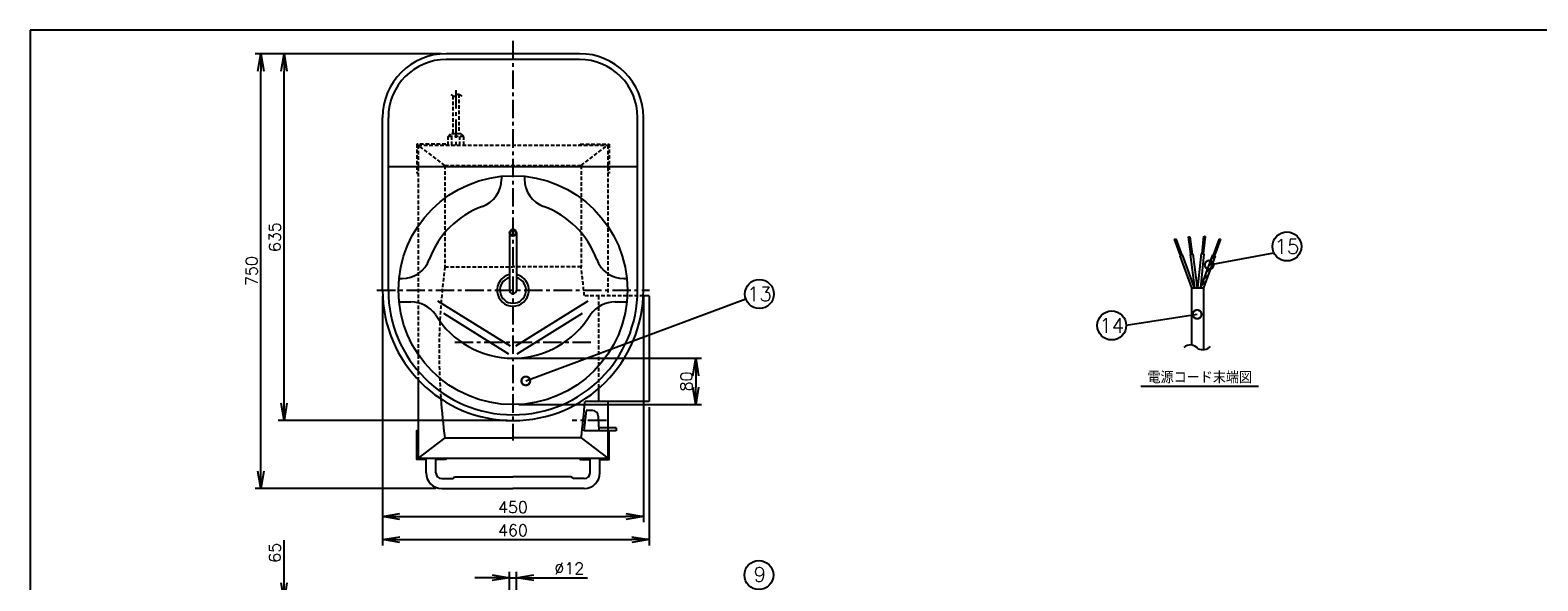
# Model space of a CAD drawing. Extents: x 230 to 4149, y 0 to 2754.
# Tile 4 of 5: x 230 to 2831, y 1803 to 2754. Entities that reach past the tile are written whole.
import ezdxf
from ezdxf.enums import TextEntityAlignment as Align

# ---------------------------------------------------------------- set-up
doc = ezdxf.new("R2010")
doc.units = 0
doc.header["$PDMODE"] = 3
doc.linetypes.add('CENTER', pattern=[50.8, 31.75, -6.35, 6.35, -6.35])
doc.linetypes.add('HIDDEN', pattern=[9.525, 6.35, -3.175])
doc.layers.get('0').update_dxf_attribs({"linetype": 'CONTINUOUS'})
doc.layers.get('DEFPOINTS').update_dxf_attribs({"linetype": 'CONTINUOUS'})
for name, color, linetype in [('DANMEN', 7, 'CONTINUOUS'), ('SIYOU', 7, 'CONTINUOUS'), ('SUNPOU', 7, 'CONTINUOUS'), ('WAKU', 7, 'CONTINUOUS')]:
    doc.layers.add(name, color=color, linetype=linetype)
doc.styles.add('BIGFONT', font='romans.shx', dxfattribs={"bigfont": 'bigfont.shx'})
doc.styles.get("Standard").update_dxf_attribs({"font": 'romans.shx', "bigfont": 'extfont.shx'})
doc.dimstyles.get("Standard").update_dxf_attribs({"dimscale": 10, "dimtxt": 2, "dimasz": 3, "dimexe": 1, "dimexo": 1, "dimgap": 0.6, "dimtad": 3, "dimdec": 0, "dimzin": 0, "dimdsep": 46, "dimtxsty": 'STANDARD', "dimblk1": 'OPEN', "dimblk2": 'OPEN', "dimsah": 1, "dimcen": 1.5, "dimadec": 0, "dimazin": 0, "dimtfac": 1, "dimtdec": 0, "dimtmove": 0, "dimatfit": 0, "dimldrblk": 'DOTSMALL', "dimfxl": 1, "dimtvp": 1, "dimtolj": 1, "dimtzin": 0, "dimarcsym": 0})

# ---------------------------------------------------------------- blocks, each defined once
blk = doc.blocks.new('_OPEN')
at = {"color": 0, "linetype": 'ByBlock'}
for p, q in [((-1, 0.167), (0, 0)), ((0, 0), (-1, -0.167)), ((0, 0), (-1, 0))]:
    blk.add_line(p, q, dxfattribs=at)
blk = doc.blocks.new('*D14')
at = {"layer": 'DEFPOINTS', "color": 0}
for p in [(838, 2304.9), (1288, 2304.9), (1288, 1914.5)]:
    blk.add_point(p, dxfattribs=at)
at = {"layer": 'SUNPOU', "color": 0, "lineweight": -2}
for p, q in [((838, 2294.9), (838, 1904.5)), ((1288, 2294.9), (1288, 1904.5)), ((868, 1914.5), (1258, 1914.5))]:
    blk.add_line(p, q, dxfattribs=at)
at = {"layer": 'SUNPOU', "color": 0, "lineweight": -2, "xscale": 30, "yscale": 30, "zscale": 30, "rotation": 180}
blk.add_blockref('_OPEN', (838, 1914.5), dxfattribs=at)
at = {"layer": 'SUNPOU', "color": 0, "lineweight": -2, "xscale": 30, "yscale": 30, "zscale": 30}
blk.add_blockref('_OPEN', (1288, 1914.5), dxfattribs=at)
at = {"layer": 'SUNPOU', "color": 0, "insert": (1063, 1930.5), "char_height": 20, "attachment_point": 5}
blk.add_mtext('\\A1;450', dxfattribs=at)
blk = doc.blocks.new('_DotSmall')
at = {"color": 0, "linetype": 'ByBlock', "const_width": 0.5}
blk.add_lwpolyline([(-0.0625, 0, 1), (0.0625, 0, 1)], format="xyb", close=True, dxfattribs=at)
blk = doc.blocks.new('*D15')
at = {"layer": 'DEFPOINTS', "color": 0}
for p in [(668.1, 2712.9), (949, 2712.9), (1063, 2079.9)]:
    blk.add_point(p, dxfattribs=at)
at = {"layer": 'SUNPOU', "color": 0, "lineweight": -2}
for p, q in [((939, 2712.9), (658.1, 2712.9)), ((668.1, 2109.9), (668.1, 2682.9)), ((1053, 2079.9), (658.1, 2079.9))]:
    blk.add_line(p, q, dxfattribs=at)
at = {"layer": 'SUNPOU', "color": 0, "lineweight": -2, "xscale": 30, "yscale": 30, "zscale": 30}
for p, rotation in [((668.1, 2712.9), 90), ((668.1, 2079.9), 270)]:
    blk.add_blockref('_OPEN', p, dxfattribs=dict(at, rotation=rotation))
at = {"layer": 'SUNPOU', "color": 0, "insert": (652.1, 2396.4), "char_height": 20, "attachment_point": 5, "rotation": 90}
blk.add_mtext('\\A1;635', dxfattribs=at)
blk = doc.blocks.new('*D27')
at = {"layer": 'DEFPOINTS', "color": 0}
for p in [(1063, 2187.4), (1063, 2107.4), (1378.3, 2107.4)]:
    blk.add_point(p, dxfattribs=at)
at = {"layer": 'SUNPOU', "color": 0, "lineweight": -2}
for p, q in [((1073, 2187.4), (1388.3, 2187.4)), ((1378.3, 2157.4), (1378.3, 2137.4)), ((1073, 2107.4), (1388.3, 2107.4))]:
    blk.add_line(p, q, dxfattribs=at)
at = {"layer": 'SUNPOU', "color": 0, "lineweight": -2, "xscale": 30, "yscale": 30, "zscale": 30}
for p, rotation in [((1378.3, 2187.4), 90), ((1378.3, 2107.4), 270)]:
    blk.add_blockref('_OPEN', p, dxfattribs=dict(at, rotation=rotation))
at = {"layer": 'SUNPOU', "color": 0, "insert": (1362.3, 2147.4), "char_height": 20, "attachment_point": 5, "rotation": 90}
blk.add_mtext('\\A1;80', dxfattribs=at)
blk = doc.blocks.new('*D32')
at = {"layer": 'DEFPOINTS', "color": 0}
for p in [(1069, 1808.8), (1057, 1768.7), (1069, 1768.7)]:
    blk.add_point(p, dxfattribs=at)
at = {"layer": 'SUNPOU', "color": 0, "lineweight": -2}
for p, q in [((1027, 1808.8), (997, 1808.8)), ((1057, 1778.7), (1057, 1818.8)), ((1057, 1808.8), (1069, 1808.8)), ((1069, 1778.7), (1069, 1818.8)), ((1099, 1808.8), (1191.5, 1808.8))]:
    blk.add_line(p, q, dxfattribs=at)
at = {"layer": 'SUNPOU', "color": 0, "lineweight": -2, "xscale": 30, "yscale": 30, "zscale": 30}
blk.add_blockref('_OPEN', (1057, 1808.8), dxfattribs=at)
at = {"layer": 'SUNPOU', "color": 0, "lineweight": -2, "xscale": 30, "yscale": 30, "zscale": 30, "rotation": 180}
blk.add_blockref('_OPEN', (1069, 1808.8), dxfattribs=at)
at = {"layer": 'SUNPOU', "color": 0, "insert": (1160.3, 1824.8), "char_height": 20, "attachment_point": 5}
blk.add_mtext('\\A1;%%C12', dxfattribs=at)
blk = doc.blocks.new('*D5')
at = {"layer": 'DEFPOINTS', "color": 0}
for p in [(628.1, 2712.9), (909, 2712.9), (940, 1962.9)]:
    blk.add_point(p, dxfattribs=at)
at = {"layer": 'SUNPOU', "color": 0, "lineweight": -2}
for p, q in [((899, 2712.9), (618.1, 2712.9)), ((628.1, 1992.9), (628.1, 2682.9)), ((930, 1962.9), (618.1, 1962.9))]:
    blk.add_line(p, q, dxfattribs=at)
at = {"layer": 'SUNPOU', "color": 0, "lineweight": -2, "xscale": 30, "yscale": 30, "zscale": 30}
for p, rotation in [((628.1, 2712.9), 90), ((628.1, 1962.9), 270)]:
    blk.add_blockref('_OPEN', p, dxfattribs=dict(at, rotation=rotation))
at = {"layer": 'SUNPOU', "color": 0, "insert": (612.1, 2337.9), "char_height": 20, "attachment_point": 5, "rotation": 90}
blk.add_mtext('\\A1;750', dxfattribs=at)
blk = doc.blocks.new('*D34')
at = {"layer": 'DEFPOINTS', "color": 0}
for p in [(668.1, 1770.2), (1058.5, 1770.2), (838, 1705.2)]:
    blk.add_point(p, dxfattribs=at)
at = {"layer": 'SUNPOU', "color": 0, "lineweight": -2}
for p, q in [((668.1, 1800.2), (668.1, 1873.7)), ((1048.5, 1770.2), (658.1, 1770.2)), ((668.1, 1705.2), (668.1, 1770.2)), ((828, 1705.2), (658.1, 1705.2)), ((668.1, 1675.2), (668.1, 1645.2))]:
    blk.add_line(p, q, dxfattribs=at)
at = {"layer": 'SUNPOU', "color": 0, "lineweight": -2, "xscale": 30, "yscale": 30, "zscale": 30}
for p, rotation in [((668.1, 1770.2), 270), ((668.1, 1705.2), 90)]:
    blk.add_blockref('_OPEN', p, dxfattribs=dict(at, rotation=rotation))
at = {"layer": 'SUNPOU', "color": 0, "insert": (652.1, 1851.9), "char_height": 20, "attachment_point": 5, "rotation": 90}
blk.add_mtext('\\A1;65', dxfattribs=at)
blk = doc.blocks.new('*D35')
at = {"layer": 'DEFPOINTS', "color": 0}
for p in [(838, 2264.9), (1298, 2112.9), (1298, 1874.5)]:
    blk.add_point(p, dxfattribs=at)
at = {"layer": 'SUNPOU', "color": 0, "lineweight": -2}
for p, q in [((838, 2254.9), (838, 1864.5)), ((1298, 2102.9), (1298, 1864.5)), ((868, 1874.5), (1268, 1874.5))]:
    blk.add_line(p, q, dxfattribs=at)
at = {"layer": 'SUNPOU', "color": 0, "lineweight": -2, "xscale": 30, "yscale": 30, "zscale": 30, "rotation": 180}
blk.add_blockref('_OPEN', (838, 1874.5), dxfattribs=at)
at = {"layer": 'SUNPOU', "color": 0, "lineweight": -2, "xscale": 30, "yscale": 30, "zscale": 30}
blk.add_blockref('_OPEN', (1298, 1874.5), dxfattribs=at)
at = {"layer": 'SUNPOU', "color": 0, "insert": (1063, 1890.5), "char_height": 20, "attachment_point": 5}
blk.add_mtext('\\A1;460', dxfattribs=at)

msp = doc.modelspace()

# ---------------------------------------------------------------- hatches: boundary and pattern name
h = msp.add_hatch()
h.set_pattern_fill('_U', color=2, scale=5, angle=45, style=0, pattern_type=0)
h.set_pattern_definition([(45, (-540.7747, 1543.685), (-3.535534, 3.535534), [])])
h.paths.add_polyline_path([(2270.4, 2365.6), (2249.8, 2309), (2254.1, 2309), (2274.2, 2364.2)])

# ---------------------------------------------------------------- linework, layer by layer
at = {"color": 2}
for p, q in [((1177, 2712.9), (948, 2712.9)), ((1177, 2702.9), (948, 2702.9)), ((838, 2304.9), (838, 2602.9)), ((848, 2304.9), (848, 2602.9)), ((1278, 2304.9), (1278, 2602.9)), ((1288, 2304.9), (1288, 2602.9)), ((1277, 2517.9), (849, 2517.9)), ((1043, 2501.4), (1043, 2496.4)), ((1083, 2501.4), (1083, 2496.4)), ((1057, 2403.9), (1057, 2304.9)), ((1069, 2403.9), (1069, 2304.9)), ((2204.6, 2392.9), (2206.5, 2393.6)), ((2206.5, 2393.6), (2216.8, 2365.2)), ((2228.6, 2396.7), (2230.6, 2397)), ((2232.7, 2366.8), (2228.6, 2396.7)), ((2230.6, 2397), (2234.7, 2367.1)), ((2252.1, 2367.8), (2255.2, 2397.8)), ((2257.2, 2397.6), (2254, 2367.5)), ((2255.2, 2397.8), (2257.2, 2397.6)), ((2271.4, 2365.2), (2281.7, 2393.6)), ((2281.7, 2393.6), (2283.6, 2392.9)), ((2214.9, 2364.6), (2204.6, 2392.9)), ((2231.7, 2366.7), (2235.7, 2367.2)), ((2235.7, 2367.2), (2243.7, 2309)), ((2244.8, 2309), (2251.1, 2367.9)), ((2255, 2367.4), (2248.9, 2309)), ((2251.1, 2367.9), (2255, 2367.4)), ((2283.6, 2392.9), (2273.2, 2364.6)), ((2214, 2364.2), (2217.7, 2365.6)), ((2234.1, 2309), (2214, 2364.2)), ((2217.7, 2365.6), (2238.3, 2309)), ((2239.6, 2309), (2231.7, 2366.7)), ((2249.8, 2309), (2270.4, 2365.6)), ((2274.2, 2364.2), (2254.1, 2309)), ((2270.4, 2365.6), (2274.2, 2364.2)), ((866.6, 2324.9), (871.6, 2324.9)), ((1254.5, 2324.9), (1259.5, 2324.9)), ((1298, 2294.9), (1287.8, 2294.9)), ((1298, 2294.9), (1298, 2112.9)), ((2234.1, 2210.2), (2234.1, 2309)), ((2234.1, 2309), (2254.1, 2309)), ((2254.1, 2309), (2254.1, 2202.4)), ((866.6, 2284.9), (886.6, 2284.9)), ((933, 2286.7), (1058, 2208.6)), ((943, 2265.4), (1055.5, 2195.1)), ((1068, 2208.6), (1193, 2286.7)), ((1070.5, 2195.1), (1183, 2265.4)), ((1239.5, 2284.9), (1259.5, 2284.9)), ((899.5, 2151.8), (899.5, 2014.9)), ((1210.5, 2136.4), (1210.5, 2112.9)), ((1298, 2112.9), (1187.3, 2112.9)), ((1226.5, 2112.9), (1226.5, 2014.9)), ((1189.3, 2097.4), (1185.5, 2062.4)), ((1200.1, 2097.4), (1189.3, 2097.4)), ((1210.1, 2087.8), (1211, 2062.4)), ((1241.2, 2062.4), (1185.5, 2062.4)), ((1241.2, 2067.4), (1210.8, 2067.4)), ((1241.2, 2067.4), (1241.2, 2062.4)), ((945.5, 2049.9), (899.5, 2014.9)), ((945.5, 2049.9), (1063, 2049.9)), ((1180.5, 2049.9), (1063, 2049.9)), ((1180.5, 2049.9), (1226.5, 2014.9)), ((899.5, 2014.9), (1226.5, 2014.9)), ((913, 1989.9), (913, 2014.9)), ((930, 1989.9), (930, 2014.9)), ((1196, 1989.9), (1196, 2014.9)), ((1213, 1989.9), (1213, 2014.9)), ((940, 1979.9), (958.7, 1979.9)), ((963, 1982.9), (1063, 1982.9)), ((1163, 1982.9), (1063, 1982.9)), ((1186, 1979.9), (1167.4, 1979.9)), ((940, 1962.9), (1063, 1962.9)), ((1186, 1962.9), (1063, 1962.9))]:
    msp.add_line(p, q, dxfattribs=at)
for points in [[(958.7, 1979.9, 0.302107), (960.9, 1981.4, -0.287364), (963, 1982.9, 0.716717)], [(1167.4, 1979.9, -0.302107), (1165.2, 1981.4, 0.287364), (1163, 1982.9, -0.716717)]]:
    msp.add_lwpolyline(points, format="xyb", dxfattribs=at)
for centre, radius in [((1063, 2304.9), 197.5), ((1063, 2403.9), 6), ((1063, 2403.9), 4.5)]:
    msp.add_circle(centre, radius, dxfattribs=at)
for centre, radius, start, end in [((948, 2602.9), 110, 90, 180), ((1178, 2602.9), 110, 0, 90), ((948, 2602.9), 100, 90, 180), ((1178, 2602.9), 100, 0, 90), ((993, 2496.4), 50, 290.0806, 0), ((1133, 2496.4), 50, 180, 249.9194), ((1063, 2304.9), 153.9, 110.0806, 159.9194), ((1063, 2304.9), 153.9, 20.0806, 69.9194), ((871.6, 2374.9), 50, 270, 339.9194), ((1254.5, 2374.9), 50, 200.0806, 270), ((1063, 2304.9), 27.5, 102.6023, 77.3977), ((1063, 2304.9), 22.5, 105.466, 74.534), ((1063, 2304.9), 225, 180, 0), ((1063, 2304.9), 215, 180, 0), ((1063, 2304.9), 6, 180, 0), ((885.3, 2230), 55, 36.6697, 88.6489), ((1240.8, 2230), 55, 91.3511, 143.3303), ((1063, 2343.7), 156.3, 211.1724, 328.8276), ((2231.5, 2194.1), 16.3, 37.1256, 132.0711), ((2252.5, 2222.7), 20.4, 246.9296, 313.0785), ((2028.4, 2197.4), 1092.8, 184.1246, 187.757), ((97.7, 2197.4), 1092.8, 352.243, 355.5653), ((1200.1, 2087.4), 10, 2.1014, 90), ((940, 1989.9), 27, 180, 270), ((940, 1989.9), 10, 180, 270), ((1186, 1989.9), 10, 270, 0), ((1186, 1989.9), 27, 270, 0)]:
    msp.add_arc(centre, radius, start, end, dxfattribs=at)
msp.add_open_spline([(955.9, 2642.3), (958.1, 2640.7), (962.3, 2637.6), (967.8, 2645.7), (972.2, 2641.8), (974.7, 2639.6)], degree=3, knots=[0, 0, 0, 0, 6.904687, 13.13526, 21.223856, 21.223856, 21.223856, 21.223856], dxfattribs=at)
at = {"layer": 'DANMEN', "color": 2, "linetype": 'CENTER'}
for p, q in [((1063, 2734.9), (1063, 2045.6)), ((964.5, 2650), (964.5, 2554.9)), ((828.4, 2304.9), (1298.7, 2304.9)), ((1197.5, 2214.9), (960.1, 2214.9)), ((1188.2, 2087.4), (1185, 2087.4)), ((1224.1, 2079.9), (1165.1, 2079.9)), ((1186.6, 2072.4), (1183.4, 2072.4))]:
    msp.add_line(p, q, dxfattribs=at)
at = {"layer": 'DANMEN', "color": 2, "linetype": 'HIDDEN'}
for p, q in [((959.5, 2640), (959.5, 2574.9)), ((969.5, 2643.2), (969.5, 2574.9)), ((899.5, 2554.9), (899.5, 2151.8)), ((899.5, 2554.9), (1226.5, 2554.9)), ((945.5, 2519.9), (899.5, 2554.9)), ((951, 2569.9), (956, 2574.9)), ((978, 2569.9), (951, 2569.9)), ((951, 2554.9), (951, 2569.9)), ((973, 2574.9), (956, 2574.9)), ((957.8, 2554.9), (957.8, 2569.9)), ((971.3, 2554.9), (971.3, 2569.9)), ((978, 2569.9), (973, 2574.9)), ((978, 2554.9), (978, 2569.9)), ((1180.5, 2519.9), (1226.5, 2554.9)), ((1226.5, 2554.9), (1226.5, 2294.9)), ((945.5, 2519.9), (1180.5, 2519.9)), ((945.5, 2519.9), (945.5, 2344.9)), ((1180.5, 2519.9), (1180.5, 2344.9)), ((945.5, 2344.9), (1063, 2344.9)), ((1180.5, 2344.9), (1063, 2344.9)), ((1288.3, 2294.9), (1186.2, 2294.9)), ((1210.5, 2294.9), (1210.5, 2136.4))]:
    msp.add_line(p, q, dxfattribs=at)
for points in [[(947, 2554.9), (947, 2556.9), (897, 2556.9), (897, 2506.9), (899.5, 2506.9)], [(1179, 2554.9), (1179, 2556.9), (1229, 2556.9), (1229, 2506.9), (1226.5, 2506.9)]]:
    msp.add_lwpolyline(points, dxfattribs=at)
at = {"layer": 'DANMEN', "color": 2}
for points in [[(913, 2012.9), (897, 2012.9), (897, 2062.9), (899.5, 2062.9)], [(1213, 2012.9), (1229, 2012.9), (1229, 2062.4)], [(947, 2014.9), (947, 2012.9), (930, 2012.9)], [(1179, 2014.9), (1179, 2012.9), (1196, 2012.9)]]:
    msp.add_lwpolyline(points, dxfattribs=at)
at = {"layer": 'DANMEN', "color": 2, "linetype": 'HIDDEN'}
for centre, start, end in [((2028.4, 2197.4), 172.243, 184.1246), ((97.7, 2197.4), 5.1187, 7.757)]:
    msp.add_arc(centre, 1092.8, start, end, dxfattribs=at)
at = {"layer": 'SIYOU', "color": 1}
msp.add_line((2349.4, 2138.5), (2146.4, 2138.5), dxfattribs=at)
at = {"layer": 'SUNPOU'}
for centre in [(2398.3, 2380.3), (1488.1, 2298.3), (2096, 2244), (1487.3, 1813.4)]:
    msp.add_circle(centre, 25, dxfattribs=at)
at = {"layer": 'WAKU', "color": 6}
for p, q in [((4050, 2753.5), (230, 2753.5)), ((230, 2753.5), (230, 0))]:
    msp.add_line(p, q, dxfattribs=at)

# ---------------------------------------------------------------- texts
at = {"layer": 'SIYOU', "color": 1, "style": 'BIGFONT'}
msp.add_text('電源コード末端図', height=20.5, dxfattribs=at).set_placement((2247.9, 2155.5), align=Align.MIDDLE)
at = {"layer": 'SUNPOU'}
for s, p in [('15', (2398.3, 2380.3)), ('13', (1488.1, 2298.3)), ('14', (2096, 2244)), ('9', (1488.8, 1814.4))]:
    msp.add_text(s, height=25, dxfattribs=at).set_placement(p, align=Align.MIDDLE)

# ---------------------------------------------------------------- dimensions: what is measured, and where the dimension line sits
for base, p1, p2, picture, middle in [((628.1, 2712.9), (940, 1962.9), (909, 2712.9), '*D5', (612.1, 2337.9)), ((1378.3, 2107.4), (1063, 2187.4), (1063, 2107.4), '*D27', (1362.3, 2147.4)), ((668.1, 1770.2), (838, 1705.2), (1058.5, 1770.2), '*D34', (652.1, 1851.9))]:
    dim = msp.add_linear_dim(base=base, p1=p1, p2=p2, angle=90, dimstyle='STANDARD', dxfattribs=at)
    dim.commit()
    dim.dimension.update_dxf_attribs({"geometry": picture, "text_midpoint": middle})
dim = msp.add_linear_dim(base=(668.1, 2712.9), p1=(1063, 2079.9), p2=(949, 2712.9), angle=90, text='635', dimstyle='STANDARD', dxfattribs=at)
dim.commit()
dim.dimension.update_dxf_attribs({"geometry": '*D15', "text_midpoint": (652.1, 2396.4)})
for base, p1, p2, picture, middle in [((1288, 1914.5), (838, 2304.9), (1288, 2304.9), '*D14', (1063, 1914.5)), ((1298, 1874.5), (838, 2264.9), (1298, 2112.9), '*D35', (1063, 1874.5))]:
    dim = msp.add_linear_dim(base=base, p1=p1, p2=p2, dimstyle='STANDARD', dxfattribs=at)
    dim.commit()
    dim.dimension.update_dxf_attribs({"geometry": picture, "text_midpoint": middle, "dimtype": 160})
dim = msp.add_linear_dim(base=(1069, 1808.8), p1=(1057, 1768.7), p2=(1069, 1768.7), text='%%C<>', dimstyle='STANDARD', dxfattribs=at)
dim.commit()
dim.dimension.update_dxf_attribs({"geometry": '*D32', "text_midpoint": (1160.3, 1824.8)})

# ---------------------------------------------------------------- leaders
for points in [[(2264.2, 2348.5), (2375.9, 2369.1)], [(1085.1, 2148.3), (1464.5, 2290.1)], [(2243.4, 2263.2), (2121, 2244)]]:
    msp.add_leader(points, dimstyle='STANDARD', dxfattribs=at)

doc.saveas('drawing.dxf')
